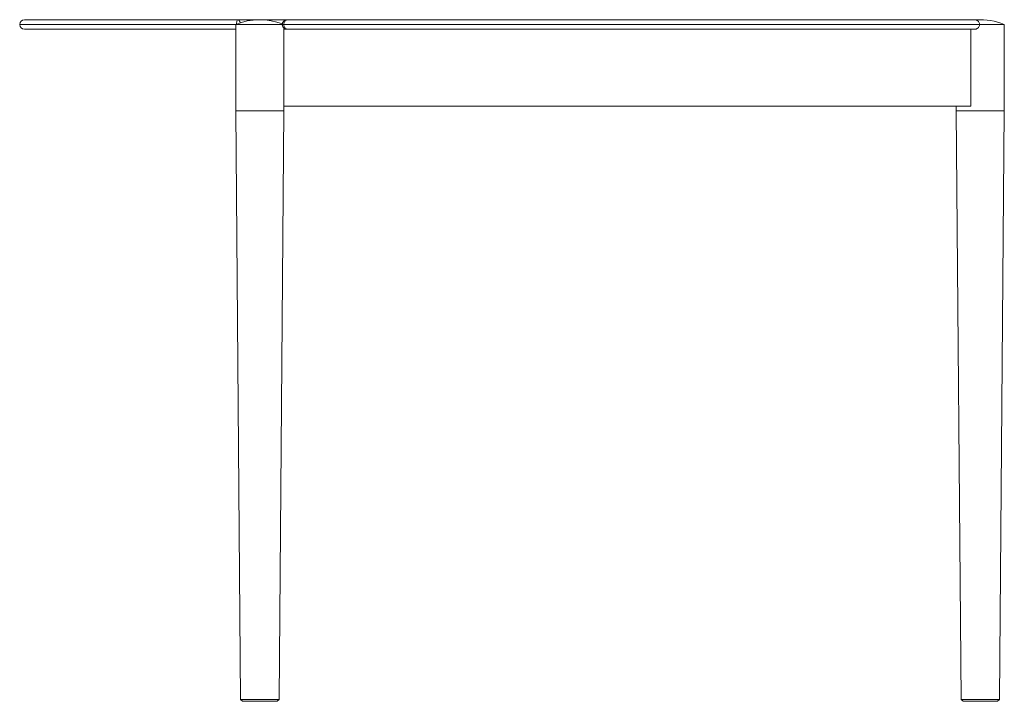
# Model space of a CAD drawing. Header units: millimetres. Extents: x 1484 to 4777, y 1097 to 4971.
# Tile 4 of 5: x 3752 to 4777, y 2696 to 3406. Entities that reach past the tile are written whole.
import ezdxf

# ---------------------------------------------------------------- set-up
doc = ezdxf.new("R2010")
doc.units = ezdxf.units.MM

msp = doc.modelspace()

# ---------------------------------------------------------------- linework, layer by layer
at = {"color": 7, "linetype": 'Continuous', "lineweight": 15}
for p, q in [((3757.067, 3406.001), (3979.105, 3406.001)), ((3979.105, 3406.001), (4032.567, 3406.001)), ((4030.933, 3406.001), (4746.161, 3406.001)), ((3977.067, 3396.001), (3757.067, 3396.001)), ((3977.067, 3401.001), (3977.067, 3311.001)), ((3989.567, 3401.001), (3977.067, 3401.001)), ((4025.56, 3401.001), (3989.567, 3401.001)), ((4026.887, 3316.001), (4026.887, 3396.001)), ((4026.887, 3396.001), (4030.933, 3396.001)), ((4027.067, 3396.001), (4027.067, 3397.444)), ((4027.079, 3401.001), (4751.259, 3401.001)), ((4746.161, 3396.001), (4030.933, 3396.001)), ((4032.567, 3396.001), (4032.565, 3396.001)), ((4742.246, 3396.001), (4742.246, 3316.001)), ((4777.067, 3401.001), (4751.259, 3401.001)), ((4777.067, 3311.001), (4777.067, 3401.001)), ((3977.067, 3311.001), (3982.05, 2698.001)), ((4022.083, 2698.001), (4027.067, 3311.001)), ((4026.887, 3316.001), (4742.246, 3316.001)), ((4027.067, 3311.001), (4027.067, 3316.001)), ((4727.067, 3316.001), (4727.067, 3311.001)), ((4727.067, 3311.001), (4732.05, 2698.001)), ((4772.083, 2698.001), (4777.067, 3311.001)), ((3982.05, 2698.001), (3984.083, 2696.001)), ((3982.05, 2698.001), (3992.059, 2698.001)), ((3993.075, 2696.001), (3984.083, 2696.001)), ((3992.059, 2698.001), (4022.083, 2698.001)), ((4020.05, 2696.001), (3993.075, 2696.001)), ((4020.05, 2696.001), (4022.083, 2698.001)), ((4732.05, 2698.001), (4734.083, 2696.001)), ((4732.05, 2698.001), (4772.083, 2698.001)), ((4770.05, 2696.001), (4734.083, 2696.001)), ((4770.05, 2696.001), (4772.083, 2698.001))]:
    msp.add_line(p, q, dxfattribs=at)
at = {"color": 8, "linetype": 'Continuous', "lineweight": 15}
for p, q in [((3752.067, 3401.001), (3977.067, 3401.001)), ((4025.429, 3401.001), (4027.079, 3401.001)), ((3989.567, 3311.001), (3977.067, 3311.001)), ((4027.067, 3311.001), (3989.567, 3311.001)), ((4777.067, 3311.001), (4727.067, 3311.001))]:
    msp.add_line(p, q, dxfattribs=at)
at = {"color": 7, "linetype": 'Continuous', "lineweight": 15}
for centre, radius, start, end in [((3757.067, 3401.001), 5, 90, 180), ((4002.067, 3341.001), 65, 68.642563, 112.619865), ((4752.067, 3341.001), 65, 67.380135, 93.707579), ((3757.067, 3401.001), 5, 180, 270)]:
    msp.add_arc(centre, radius, start, end, dxfattribs=at)
for points, knots in [([(3979.105, 3406.001), (3979.104, 3406.001), (3979.019, 3406.001), (3978.852, 3405.935), (3978.544, 3405.57), (3978.234, 3404.762), (3977.999, 3403.472), (3977.881, 3402.203), (3977.868, 3401.376), (3977.862, 3401.001)], [0, 0, 0, 0, 0.00178641, 0.12980063, 0.253601, 0.4983593, 0.69351297, 0.86090952, 1, 1, 1, 1]), ([(4030.933, 3406.001), (4030.595, 3405.984), (4029.787, 3405.944), (4028.607, 3405.584), (4027.486, 3404.956), (4026.594, 3404.15), (4025.933, 3403.188), (4025.508, 3402.12), (4025.457, 3401.371), (4025.432, 3401.001)], [0, 0, 0, 0, 0.12448424, 0.29752031, 0.44733814, 0.59096236, 0.73035081, 0.86712287, 1, 1, 1, 1]), ([(4027.079, 3401.001), (4027.099, 3401.376), (4027.142, 3402.203), (4027.531, 3403.472), (4028.289, 3404.762), (4029.257, 3405.57), (4030.188, 3405.935), (4030.679, 3406.001), (4030.93, 3406.001), (4030.933, 3406.001)], [0, 0, 0, 0, 0.13909048, 0.30648703, 0.5016407, 0.746399, 0.87019937, 0.99821359, 1, 1, 1, 1]), ([(4751.259, 3401.001), (4751.233, 3401.376), (4751.177, 3402.203), (4750.67, 3403.472), (4749.676, 3404.762), (4748.4, 3405.57), (4747.16, 3405.935), (4746.502, 3406.001), (4746.166, 3406.001), (4746.161, 3406.001)], [0, 0, 0, 0, 0.13909048, 0.30648703, 0.5016407, 0.746399, 0.87019937, 0.99821359, 1, 1, 1, 1]), ([(4025.471, 3401.001), (4025.465, 3400.772), (4025.447, 3400.157), (4025.756, 3399.202), (4026.305, 3398.217), (4027.068, 3397.386), (4028.008, 3396.718), (4029.118, 3396.238), (4030.121, 3396.025), (4030.739, 3396.007), (4030.933, 3396.001)], [0, 0, 0, 0, 0.0822485, 0.22129553, 0.35467716, 0.48847225, 0.62648312, 0.77222722, 0.92855076, 1, 1, 1, 1]), ([(4030.933, 3396.001), (4030.93, 3396.001), (4030.679, 3396.001), (4030.188, 3396.067), (4029.257, 3396.432), (4028.289, 3397.24), (4027.531, 3398.53), (4027.142, 3399.799), (4027.099, 3400.626), (4027.079, 3401.001)], [0, 0, 0, 0, 0.00178641, 0.12980063, 0.253601, 0.4983593, 0.69351297, 0.86090952, 1, 1, 1, 1]), ([(4746.161, 3396.001), (4746.166, 3396.001), (4746.502, 3396.001), (4747.16, 3396.067), (4748.4, 3396.432), (4749.676, 3397.24), (4750.67, 3398.53), (4751.177, 3399.799), (4751.233, 3400.626), (4751.259, 3401.001)], [0, 0, 0, 0, 0.00178641, 0.12980063, 0.253601, 0.4983593, 0.69351297, 0.86090952, 1, 1, 1, 1])]:
    msp.add_open_spline(points, degree=3, knots=knots, dxfattribs=at)
at = {"color": 8, "linetype": 'Continuous', "lineweight": 15}
msp.add_open_spline([(3981.692, 3402.645), (3981.644, 3402.891), (3981.5, 3403.634), (3980.971, 3404.756), (3980.126, 3405.754), (3979.442, 3406), (3979.108, 3406.001), (3979.105, 3406.001)], degree=3, knots=[0, 0, 0, 0, 0.122907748, 0.370014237, 0.67965962, 0.997729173, 1, 1, 1, 1], dxfattribs=at)

doc.saveas('drawing.dxf')
